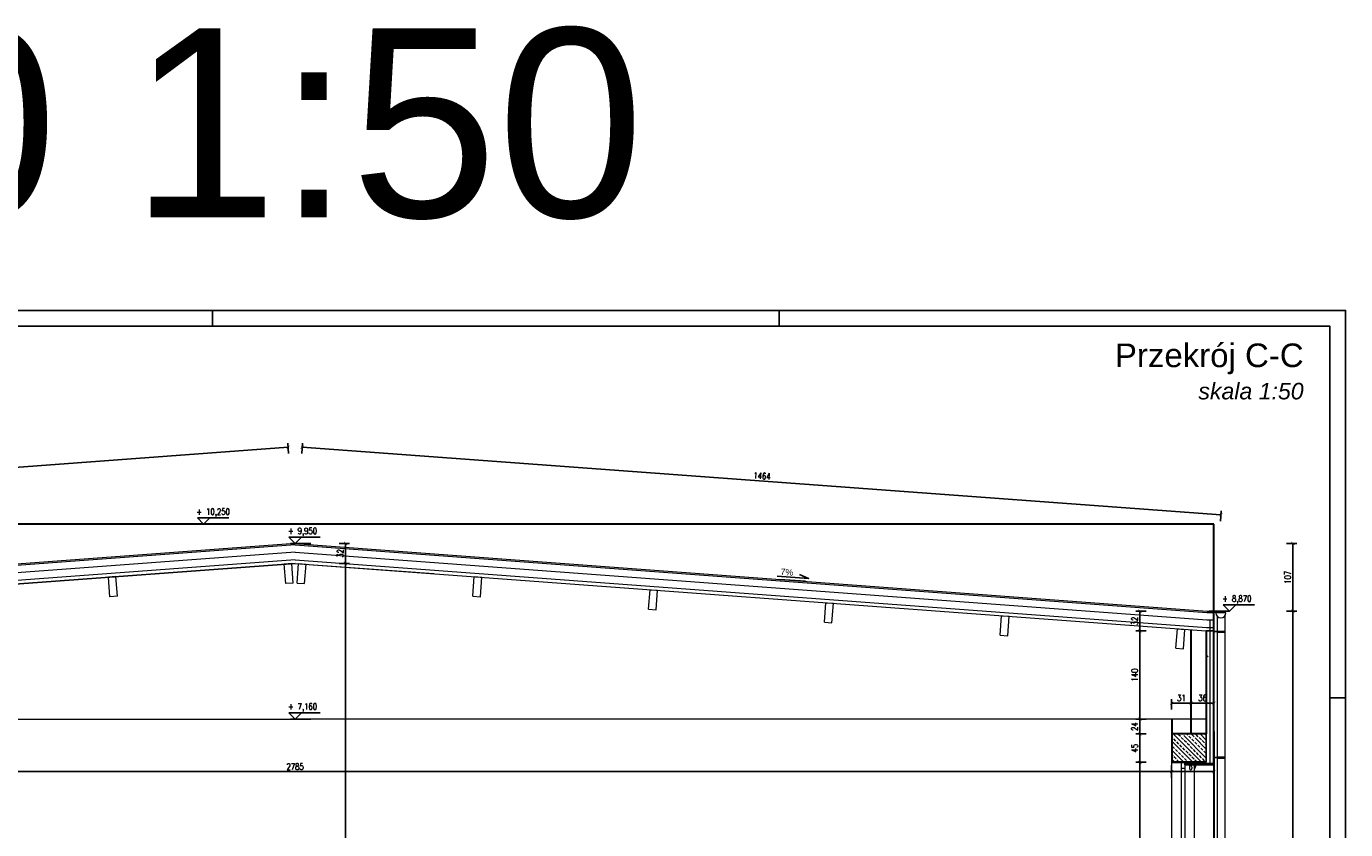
# Model space of a CAD drawing. Header units: millimetres. Extents: x 0 to 111311, y -48878 to -25280.
# Tile 69 of 244: x 76007 to 78103, y -42609 to -41334. Entities that reach past the tile are written whole.
import ezdxf
from ezdxf.enums import TextEntityAlignment as Align

# ---------------------------------------------------------------- set-up
doc = ezdxf.new("R2010")
doc.units = ezdxf.units.MM
doc.layers.get('Defpoints').update_dxf_attribs({"color": 30})
for name, color, linetype, lineweight in [('0.09', 22, 'Continuous', 9), ('0.35', 132, 'Continuous', 35), ('izol term', 30, 'BATTING', 0), ('J 0.15', 40, 'Continuous', 15), ('J wymiary', 1, 'Continuous', 9), ('kreskowanie', 250, 'Continuous', 9), ('OPIS', 7, 'Continuous', 5), ('sciany', 252, 'Continuous', 30), ('stolarka_okna', 144, 'Continuous', 0)]:
    doc.layers.add(name, color=color, linetype=linetype, lineweight=lineweight)
doc.layers.add('e-cad_cienkie', color=1, linetype='Continuous')
doc.layers.add('e-cad_opisy', color=7, linetype='Continuous')
doc.styles.add('e-cad_1', font='simplex.shx', dxfattribs={"width": 0.8})
doc.styles.add('E-CAD_TTF', font='arial.ttf')
doc.styles.get("Standard").update_dxf_attribs({"font": 'arial.ttf'})
doc.linetypes.add('BATTING', pattern='A,0.00254,-2.54,[134,ltypeshp.shx,S=2.54,R=0,X=-2.54,Y=0],-5.08,[134,ltypeshp.shx,S=2.54,R=180,X=2.54,Y=0],-2.54', length=10.16254)
doc.dimstyles.new('e-cad_1_50_[cm]', dxfattribs={"dimscale": 5, "dimtxt": 2, "dimasz": 1, "dimexe": 1.25, "dimexo": 0.625, "dimtad": 1, "dimdec": 0, "dimrnd": 0.1, "dimzin": 1, "dimtxsty": 'e-cad_1', "dimblk": 'ARCHTICK', "dimcen": 2.5, "dimclrd": 7, "dimclre": 7, "dimclrt": 7, "dimadec": 0, "dimazin": 0, "dimtfac": 1, "dimtmove": 1, "dimatfit": 3, "dimldrblk": 'OBLIQUE', "dimfxl": 2, "dimfxlon": 1, "dimarcsym": 0})

# ---------------------------------------------------------------- blocks, each defined once
blk = doc.blocks.new('e-cad_spadek_L')
at = {"layer": 'e-cad_cienkie'}
blk.add_lwpolyline([(2, 1), (5, 0), (-5, 0)], dxfattribs=at)
at = {"layer": 'e-cad_opisy', "style": 'E-CAD_TTF'}
blk.add_attdef('WARTOSC', text='', height=2, dxfattribs=at).set_placement((0, 0.5), align=Align.RIGHT)
blk = doc.blocks.new('e-cad_kota_3')
blk.add_line((-2, 2), (8, 2))
blk.add_lwpolyline([(-2, 2), (0, 0), (2, 2)])
at = {"style": 'e-cad_1', "width": 0.8}
blk.add_attdef('ZNAK', text='', height=2, dxfattribs=at).set_placement((-0.5, 3), align=Align.RIGHT)
blk.add_attdef('RZEDNA', (0.8, 3), '', height=2, dxfattribs=at)
blk = doc.blocks.new('_ArchTick')
at = {"color": 0, "linetype": 'ByBlock', "const_width": 0.15}
blk.add_lwpolyline([(-0.5, -0.5), (0.5, 0.5)], dxfattribs=at)
blk = doc.blocks.new('*D1845')
at = {"layer": 'Defpoints', "color": 0, "ltscale": 2}
for p in [(77775.9, -42502.3), (77835.6, -42502.3), (77826.4, -42782.3)]:
    blk.add_point(p, dxfattribs=at)
at = {"layer": 'J wymiary', "color": 7, "lineweight": -2, "ltscale": 2}
for p, q in [((77785.9, -42502.3), (77769.7, -42502.3)), ((77775.9, -42782.3), (77775.9, -42502.3)), ((77785.9, -42782.3), (77769.7, -42782.3))]:
    blk.add_line(p, q, dxfattribs=at)
at = {"layer": 'J wymiary', "color": 7, "lineweight": -2, "ltscale": 2, "xscale": 5, "yscale": 5, "zscale": 5}
for p, rotation in [((77775.9, -42502.3), 90), ((77775.9, -42782.3), 270)]:
    blk.add_blockref('_ArchTick', p, dxfattribs=dict(at, rotation=rotation))
at = {"layer": 'J wymiary', "color": 7, "ltscale": 2, "insert": (77767.8, -42642.3), "char_height": 10, "attachment_point": 5, "rotation": 90, "style": 'e-cad_1'}
blk.add_mtext('280', dxfattribs=at)
blk = doc.blocks.new('_Oblique')
at = {"layer": 'kreskowanie', "color": 0, "lineweight": -2}
blk.add_line((-0.5, -0.5), (0.5, 0.5), dxfattribs=at)
blk = doc.blocks.new('*D1846')
at = {"layer": 'Defpoints', "color": 0, "ltscale": 2}
for p in [(77775.9, -42457.3), (77835.1, -42457.3), (77835.6, -42502.3)]:
    blk.add_point(p, dxfattribs=at)
at = {"layer": 'J wymiary', "color": 7, "lineweight": -2, "ltscale": 2}
for p, q in [((77785.9, -42457.3), (77769.7, -42457.3)), ((77775.9, -42502.3), (77775.9, -42457.3)), ((77785.9, -42502.3), (77769.7, -42502.3))]:
    blk.add_line(p, q, dxfattribs=at)
at = {"layer": 'J wymiary', "color": 7, "lineweight": -2, "ltscale": 2, "xscale": 5, "yscale": 5, "zscale": 5}
for p, rotation in [((77775.9, -42457.3), 90), ((77775.9, -42502.3), 270)]:
    blk.add_blockref('_ArchTick', p, dxfattribs=dict(at, rotation=rotation))
at = {"layer": 'J wymiary', "color": 7, "ltscale": 2, "insert": (77767.8, -42479.8), "char_height": 10, "attachment_point": 5, "rotation": 90, "style": 'e-cad_1'}
blk.add_mtext('45', dxfattribs=at)
blk = doc.blocks.new('*D1847')
at = {"layer": 'Defpoints', "color": 0, "ltscale": 2}
for p in [(77775.9, -42293.7), (77881.4, -42293.7), (77835.1, -42433.7)]:
    blk.add_point(p, dxfattribs=at)
at = {"layer": 'J wymiary', "color": 7, "lineweight": -2, "ltscale": 2}
for p, q in [((77785.9, -42293.7), (77769.7, -42293.7)), ((77775.9, -42433.7), (77775.9, -42293.7)), ((77785.9, -42433.7), (77769.7, -42433.7))]:
    blk.add_line(p, q, dxfattribs=at)
at = {"layer": 'J wymiary', "color": 7, "lineweight": -2, "ltscale": 2, "xscale": 5, "yscale": 5, "zscale": 5}
for p, rotation in [((77775.9, -42293.7), 90), ((77775.9, -42433.7), 270)]:
    blk.add_blockref('_ArchTick', p, dxfattribs=dict(at, rotation=rotation))
at = {"layer": 'J wymiary', "color": 7, "ltscale": 2, "insert": (77767.8, -42363.7), "char_height": 10, "attachment_point": 5, "rotation": 90, "style": 'e-cad_1'}
blk.add_mtext('140', dxfattribs=at)
blk = doc.blocks.new('*D1848')
at = {"layer": 'Defpoints', "color": 0, "ltscale": 2}
for p in [(77775.9, -42262), (77881, -42262), (77881.4, -42293.7)]:
    blk.add_point(p, dxfattribs=at)
at = {"layer": 'J wymiary', "color": 7, "lineweight": -2, "ltscale": 2}
for p, q in [((77785.9, -42262), (77769.7, -42262)), ((77775.9, -42293.7), (77775.9, -42262)), ((77785.9, -42293.7), (77769.7, -42293.7))]:
    blk.add_line(p, q, dxfattribs=at)
at = {"layer": 'J wymiary', "color": 7, "lineweight": -2, "ltscale": 2, "xscale": 5, "yscale": 5, "zscale": 5}
for p, rotation in [((77775.9, -42262), 90), ((77775.9, -42293.7), 270)]:
    blk.add_blockref('_ArchTick', p, dxfattribs=dict(at, rotation=rotation))
at = {"layer": 'J wymiary', "color": 7, "ltscale": 2, "insert": (77767.8, -42277.9), "char_height": 10, "attachment_point": 5, "rotation": 90, "style": 'e-cad_1'}
blk.add_mtext('32', dxfattribs=at)
blk = doc.blocks.new('*D1851')
at = {"layer": 'Defpoints', "color": 0, "ltscale": 2}
for p in [(75041.4, -42508.6), (77826.4, -42517.1), (77826.4, -42537.3)]:
    blk.add_point(p, dxfattribs=at)
at = {"layer": 'J wymiary', "color": 7, "lineweight": -2, "ltscale": 2}
for p, q in [((75041.4, -42511.7), (75041.4, -42523.4)), ((75041.4, -42517.1), (77826.4, -42517.1)), ((77826.4, -42527.1), (77826.4, -42510.9))]:
    blk.add_line(p, q, dxfattribs=at)
at = {"layer": 'J wymiary', "color": 7, "lineweight": -2, "ltscale": 2, "xscale": 5, "yscale": 5, "zscale": 5, "rotation": 180}
blk.add_blockref('_ArchTick', (75041.4, -42517.1), dxfattribs=at)
at = {"layer": 'J wymiary', "color": 7, "lineweight": -2, "ltscale": 2, "xscale": 5, "yscale": 5, "zscale": 5}
blk.add_blockref('_ArchTick', (77826.4, -42517.1), dxfattribs=at)
at = {"layer": 'J wymiary', "color": 7, "ltscale": 2, "insert": (76433.9, -42509), "char_height": 10, "attachment_point": 5, "style": 'e-cad_1'}
blk.add_mtext('2785', dxfattribs=at)
blk = doc.blocks.new('*D1868')
at = {"layer": 'Defpoints', "color": 0, "ltscale": 2}
for p in [(74335.8, -42154.7), (76433.9, -42154.7), (74974.4, -42262.2)]:
    blk.add_point(p, dxfattribs=at)
at = {"layer": 'J wymiary', "color": 7, "lineweight": -2, "ltscale": 2}
for p, q in [((74345.8, -42154.7), (74329.6, -42154.7)), ((74335.8, -42262.2), (74335.8, -42154.7)), ((74345.8, -42262.2), (74329.6, -42262.2))]:
    blk.add_line(p, q, dxfattribs=at)
at = {"layer": 'J wymiary', "color": 7, "lineweight": -2, "ltscale": 2, "xscale": 5, "yscale": 5, "zscale": 5}
for p, rotation in [((74335.8, -42154.7), 90), ((74335.8, -42262.2), 270)]:
    blk.add_blockref('_ArchTick', p, dxfattribs=dict(at, rotation=rotation))
at = {"layer": 'J wymiary', "color": 7, "ltscale": 2, "insert": (74327.7, -42208.5), "char_height": 10, "attachment_point": 5, "rotation": 90, "style": 'e-cad_1'}
blk.add_mtext('107', dxfattribs=at)
blk = doc.blocks.new('*D1873')
at = {"layer": 'Defpoints', "color": 0, "ltscale": 2}
for p in [(76433.9, -42154.7), (77902.3, -42262.2), (78019, -42262.2)]:
    blk.add_point(p, dxfattribs=at)
at = {"layer": 'J wymiary', "color": 7, "lineweight": -2, "ltscale": 2}
for p, q in [((78009, -42154.7), (78025.2, -42154.7)), ((78019, -42154.7), (78019, -42262.2)), ((78009, -42262.2), (78025.2, -42262.2))]:
    blk.add_line(p, q, dxfattribs=at)
at = {"layer": 'J wymiary', "color": 7, "lineweight": -2, "ltscale": 2, "xscale": 5, "yscale": 5, "zscale": 5}
for p, rotation in [((78019, -42154.7), 90), ((78019, -42262.2), 270)]:
    blk.add_blockref('_ArchTick', p, dxfattribs=dict(at, rotation=rotation))
at = {"layer": 'J wymiary', "color": 7, "ltscale": 2, "insert": (78010.9, -42208.5), "char_height": 10, "attachment_point": 5, "rotation": 90, "style": 'e-cad_1'}
blk.add_mtext('107', dxfattribs=at)
blk = doc.blocks.new('*D1874')
at = {"layer": 'Defpoints', "color": 0, "ltscale": 2}
for p in [(77902.3, -42262.2), (77875.8, -43106.3), (78019, -43106.3)]:
    blk.add_point(p, dxfattribs=at)
at = {"layer": 'J wymiary', "color": 7, "lineweight": -2, "ltscale": 2}
for p, q in [((78009, -42262.2), (78025.2, -42262.2)), ((78019, -42262.2), (78019, -43106.3)), ((78009, -43106.3), (78025.2, -43106.3))]:
    blk.add_line(p, q, dxfattribs=at)
at = {"layer": 'J wymiary', "color": 7, "lineweight": -2, "ltscale": 2, "xscale": 5, "yscale": 5, "zscale": 5}
for p, rotation in [((78019, -42262.2), 90), ((78019, -43106.3), 270)]:
    blk.add_blockref('_ArchTick', p, dxfattribs=dict(at, rotation=rotation))
at = {"layer": 'J wymiary', "color": 7, "ltscale": 2, "insert": (78010.9, -42684.2), "char_height": 10, "attachment_point": 5, "rotation": 90, "style": 'e-cad_1'}
blk.add_mtext('844', dxfattribs=at)
blk = doc.blocks.new('*D1893')
at = {"layer": 'Defpoints', "color": 0, "ltscale": 2}
for p in [(76433.9, -42186.3), (76433.9, -43149.3), (76513.9, -43149.3)]:
    blk.add_point(p, dxfattribs=at)
at = {"layer": 'J wymiary', "color": 7, "lineweight": -2, "ltscale": 2}
for p, q in [((76503.9, -42186.3), (76520.2, -42186.3)), ((76513.9, -42186.3), (76513.9, -43149.3)), ((76503.9, -43149.3), (76520.2, -43149.3))]:
    blk.add_line(p, q, dxfattribs=at)
at = {"layer": 'J wymiary', "color": 7, "lineweight": -2, "ltscale": 2, "xscale": 5, "yscale": 5, "zscale": 5}
for p, rotation in [((76513.9, -42186.3), 90), ((76513.9, -43149.3), 270)]:
    blk.add_blockref('_ArchTick', p, dxfattribs=dict(at, rotation=rotation))
at = {"layer": 'J wymiary', "color": 7, "ltscale": 2, "insert": (76505.8, -42667.8), "char_height": 10, "attachment_point": 5, "rotation": 90, "style": 'e-cad_1'}
blk.add_mtext('963', dxfattribs=at)
blk = doc.blocks.new('*D1894')
at = {"layer": 'Defpoints', "color": 0, "ltscale": 2}
for p in [(76433.9, -42154.7), (76513.9, -42154.7), (76433.9, -42186.3)]:
    blk.add_point(p, dxfattribs=at)
at = {"layer": 'J wymiary', "color": 7, "lineweight": -2, "ltscale": 2}
for p, q in [((76503.9, -42154.7), (76520.2, -42154.7)), ((76513.9, -42186.3), (76513.9, -42154.7)), ((76503.9, -42186.3), (76520.2, -42186.3))]:
    blk.add_line(p, q, dxfattribs=at)
at = {"layer": 'J wymiary', "color": 7, "lineweight": -2, "ltscale": 2, "xscale": 5, "yscale": 5, "zscale": 5}
for p, rotation in [((76513.9, -42154.7), 90), ((76513.9, -42186.3), 270)]:
    blk.add_blockref('_ArchTick', p, dxfattribs=dict(at, rotation=rotation))
at = {"layer": 'J wymiary', "color": 7, "ltscale": 2, "insert": (76505.8, -42170.5), "char_height": 10, "attachment_point": 5, "rotation": 90, "style": 'e-cad_1'}
blk.add_mtext('32', dxfattribs=at)
blk = doc.blocks.new('*D1895')
at = {"layer": 'Defpoints', "color": 0, "ltscale": 2}
for p in [(77775.9, -42433.7), (77835.1, -42433.7), (77835.1, -42457.3)]:
    blk.add_point(p, dxfattribs=at)
at = {"layer": 'J wymiary', "color": 7, "lineweight": -2, "ltscale": 2}
for p, q in [((77785.9, -42433.7), (77769.7, -42433.7)), ((77775.9, -42457.3), (77775.9, -42433.7)), ((77785.9, -42457.3), (77769.7, -42457.3))]:
    blk.add_line(p, q, dxfattribs=at)
at = {"layer": 'J wymiary', "color": 7, "lineweight": -2, "ltscale": 2, "xscale": 5, "yscale": 5, "zscale": 5}
for p, rotation in [((77775.9, -42433.7), 90), ((77775.9, -42457.3), 270)]:
    blk.add_blockref('_ArchTick', p, dxfattribs=dict(at, rotation=rotation))
at = {"layer": 'J wymiary', "color": 7, "ltscale": 2, "insert": (77767.8, -42445.5), "char_height": 10, "attachment_point": 5, "rotation": 90, "style": 'e-cad_1'}
blk.add_mtext('24', dxfattribs=at)
blk = doc.blocks.new('*D1897')
at = {"layer": 'Defpoints', "color": 0, "ltscale": 2}
for p in [(76422.7, -42001.9), (76433.9, -42154.7), (74974.4, -42262.2)]:
    blk.add_point(p, dxfattribs=at)
at = {"layer": 'J wymiary', "color": 7, "lineweight": -2, "ltscale": 2}
for p, q in [((76423.4, -42011.8), (76422.2, -41995.6)), ((74963.1, -42109.3), (76422.7, -42001.9)), ((74963.9, -42119.3), (74962.7, -42103))]:
    blk.add_line(p, q, dxfattribs=at)
at = {"layer": 'J wymiary', "color": 7, "lineweight": -2, "ltscale": 2, "xscale": 5, "yscale": 5, "zscale": 5}
for p, rotation in [((76422.7, -42001.9), 4.208882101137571), ((74963.1, -42109.3), 184.2088821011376)]:
    blk.add_blockref('_ArchTick', p, dxfattribs=dict(at, rotation=rotation))
at = {"layer": 'J wymiary', "color": 7, "ltscale": 2, "insert": (75692.3, -42047.5), "char_height": 10, "attachment_point": 5, "rotation": 4.2089, "style": 'e-cad_1'}
blk.add_mtext('1464', dxfattribs=at)
blk = doc.blocks.new('*D1898')
at = {"layer": 'Defpoints', "color": 0, "ltscale": 2}
for p in [(76445.2, -42001.9), (76433.9, -42154.7), (77893.5, -42262.1)]:
    blk.add_point(p, dxfattribs=at)
at = {"layer": 'J wymiary', "color": 7, "lineweight": -2, "ltscale": 2}
for p, q in [((76444.5, -42011.8), (76445.6, -41995.6)), ((77904.8, -42109.3), (76445.2, -42001.9)), ((77904, -42119.2), (77905.2, -42103))]:
    blk.add_line(p, q, dxfattribs=at)
at = {"layer": 'J wymiary', "color": 7, "lineweight": -2, "ltscale": 2, "xscale": 5, "yscale": 5, "zscale": 5}
for p, rotation in [((76445.2, -42001.9), 175.7917029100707), ((77904.8, -42109.3), 355.7917029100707)]:
    blk.add_blockref('_ArchTick', p, dxfattribs=dict(at, rotation=rotation))
at = {"layer": 'J wymiary', "color": 7, "ltscale": 2, "insert": (77175.6, -42047.5), "char_height": 10, "attachment_point": 5, "rotation": 355.7917, "style": 'e-cad_1'}
blk.add_mtext('1464', dxfattribs=at)
blk = doc.blocks.new('*D1901')
at = {"layer": 'Defpoints', "color": 0, "ltscale": 2}
for p in [(77857.4, -42408.3), (77857.4, -42420.9), (77893.5, -42420.9)]:
    blk.add_point(p, dxfattribs=at)
at = {"layer": 'J wymiary', "color": 7, "lineweight": -2, "ltscale": 2}
for p, q in [((77857.4, -42417.8), (77857.4, -42402)), ((77893.5, -42408.3), (77857.4, -42408.3)), ((77893.5, -42417.8), (77893.5, -42402))]:
    blk.add_line(p, q, dxfattribs=at)
at = {"layer": 'J wymiary', "color": 7, "lineweight": -2, "ltscale": 2, "xscale": 5, "yscale": 5, "zscale": 5, "rotation": 180}
blk.add_blockref('_ArchTick', (77857.4, -42408.3), dxfattribs=at)
at = {"layer": 'J wymiary', "color": 7, "lineweight": -2, "ltscale": 2, "xscale": 5, "yscale": 5, "zscale": 5}
blk.add_blockref('_ArchTick', (77893.5, -42408.3), dxfattribs=at)
at = {"layer": 'J wymiary', "color": 7, "ltscale": 2, "insert": (77875.5, -42400.2), "char_height": 10, "attachment_point": 5, "style": 'e-cad_1'}
blk.add_mtext('36', dxfattribs=at)
blk = doc.blocks.new('*D1902')
at = {"layer": 'Defpoints', "color": 0, "ltscale": 2}
for p in [(77826.4, -42408.3), (77857.4, -42420.9), (77826.4, -42439.8)]:
    blk.add_point(p, dxfattribs=at)
at = {"layer": 'J wymiary', "color": 7, "lineweight": -2, "ltscale": 2}
for p, q in [((77826.4, -42418.3), (77826.4, -42402)), ((77857.4, -42408.3), (77826.4, -42408.3)), ((77857.4, -42417.8), (77857.4, -42402))]:
    blk.add_line(p, q, dxfattribs=at)
at = {"layer": 'J wymiary', "color": 7, "lineweight": -2, "ltscale": 2, "xscale": 5, "yscale": 5, "zscale": 5, "rotation": 180}
blk.add_blockref('_ArchTick', (77826.4, -42408.3), dxfattribs=at)
at = {"layer": 'J wymiary', "color": 7, "lineweight": -2, "ltscale": 2, "xscale": 5, "yscale": 5, "zscale": 5}
blk.add_blockref('_ArchTick', (77857.4, -42408.3), dxfattribs=at)
at = {"layer": 'J wymiary', "color": 7, "ltscale": 2, "insert": (77841.9, -42400.2), "char_height": 10, "attachment_point": 5, "style": 'e-cad_1'}
blk.add_mtext('31', dxfattribs=at)
blk = doc.blocks.new('*D1904')
at = {"layer": 'Defpoints', "color": 0, "ltscale": 2}
for p in [(77826.4, -42485.3), (77893.5, -42485.3), (77893.5, -42517.1)]:
    blk.add_point(p, dxfattribs=at)
at = {"layer": 'J wymiary', "color": 7, "lineweight": -2, "ltscale": 2}
for p, q in [((77826.4, -42507.1), (77826.4, -42523.4)), ((77826.4, -42517.1), (77893.5, -42517.1)), ((77893.5, -42507.1), (77893.5, -42523.4))]:
    blk.add_line(p, q, dxfattribs=at)
at = {"layer": 'J wymiary', "color": 7, "lineweight": -2, "ltscale": 2, "xscale": 5, "yscale": 5, "zscale": 5, "rotation": 180}
blk.add_blockref('_ArchTick', (77826.4, -42517.1), dxfattribs=at)
at = {"layer": 'J wymiary', "color": 7, "lineweight": -2, "ltscale": 2, "xscale": 5, "yscale": 5, "zscale": 5}
blk.add_blockref('_ArchTick', (77893.5, -42517.1), dxfattribs=at)
at = {"layer": 'J wymiary', "color": 7, "ltscale": 2, "insert": (77860, -42509), "char_height": 10, "attachment_point": 5, "style": 'e-cad_1'}
blk.add_mtext('67', dxfattribs=at)

msp = doc.modelspace()

# ---------------------------------------------------------------- hatches: boundary and pattern name
at = {"layer": 'OPIS'}
h = msp.add_hatch(dxfattribs=at)
h.set_pattern_fill('JIS_STN_2.5', color=256, scale=4, angle=90, style=0)
h.set_pattern_definition([(135, (8540.922, 2718.507), (-7.0710678, -7.0710678), []), (135, (8540.922, 2725.567), (-7.0710678, -7.0710678), [4.8, -2])])
h.paths.add_polyline_path([(77881.442, -42457.261), (77863.642, -42457.261), (77863.642, -42466.061), (77862.042, -42466.061), (77862.042, -42457.261), (77845.842, -42457.261), (77845.842, -42466.061), (77844.242, -42466.061), (77844.242, -42457.261), (77826.442, -42457.261), (77826.442, -42502.261), (77881.442, -42502.261)])

# ---------------------------------------------------------------- linework, layer by layer
for p, q in [((76433.942, -42186.336), (74986.442, -42293.661)), ((77881.442, -42433.661), (77881.442, -42293.661)), ((77881.442, -42293.661), (77891.442, -42293.661)), ((77881.442, -42435.261), (77881.442, -42293.661)), ((77881.442, -42331.665), (77884.578, -42334.979)), ((77881.442, -42331.665), (77884.578, -42334.979)), ((77881.442, -42435.261), (77881.442, -42502.261)), ((77847.442, -42506.261), (77847.442, -42502.261))]:
    msp.add_line(p, q)
at = {"layer": '0.09'}
for p, q in [((76428.591, -42186.733), (76416.624, -42187.62)), ((76428.591, -42186.733), (76416.624, -42187.62)), ((76418.916, -42218.535), (76416.624, -42187.62)), ((76418.916, -42218.535), (76416.624, -42187.62)), ((76430.884, -42217.648), (76428.591, -42186.733)), ((76430.883, -42217.648), (76428.591, -42186.733)), ((76433.942, -42186.336), (76654.049, -42202.656)), ((76433.942, -42186.336), (77881.442, -42293.661)), ((76436.999, -42217.648), (76439.292, -42186.733)), ((76437, -42217.648), (76439.292, -42186.733)), ((76439.292, -42186.733), (76451.259, -42187.62)), ((76439.292, -42186.733), (76451.259, -42187.62)), ((76448.967, -42218.535), (76451.259, -42187.62)), ((76448.967, -42218.535), (76451.259, -42187.62)), ((76149.354, -42207.437), (76137.387, -42208.324)), ((76139.679, -42239.239), (76137.387, -42208.324)), ((76151.646, -42238.352), (76149.354, -42207.437)), ((76716.237, -42238.352), (76718.529, -42207.437)), ((76718.529, -42207.437), (76730.497, -42208.324)), ((76728.204, -42239.239), (76730.497, -42208.324)), ((76430.884, -42217.648), (76418.916, -42218.535)), ((76430.883, -42217.648), (76418.916, -42218.535)), ((76436.999, -42217.648), (76448.967, -42218.535)), ((76437, -42217.648), (76448.967, -42218.535)), ((76995.475, -42259.056), (76997.767, -42228.141)), ((76997.767, -42228.141), (77009.734, -42229.028)), ((77007.442, -42259.943), (77009.734, -42229.028)), ((76151.646, -42238.352), (76139.679, -42239.239)), ((76716.237, -42238.352), (76728.204, -42239.239)), ((77274.713, -42279.76), (77277.005, -42248.845)), ((77277.005, -42248.845), (77288.972, -42249.732)), ((77277.005, -42248.845), (77288.972, -42249.732)), ((77286.68, -42280.647), (77288.972, -42249.732)), ((76995.475, -42259.056), (77007.442, -42259.943)), ((77553.95, -42300.464), (77556.243, -42269.549)), ((77556.243, -42269.549), (77568.21, -42270.436)), ((77565.918, -42301.352), (77568.21, -42270.436)), ((77274.713, -42279.76), (77286.68, -42280.647)), ((77833.188, -42321.168), (77835.48, -42290.253)), ((77835.48, -42290.253), (77847.447, -42291.141)), ((77845.155, -42322.056), (77847.447, -42291.141)), ((77553.95, -42300.464), (77565.918, -42301.352)), ((77833.188, -42321.168), (77845.155, -42322.056)), ((74986.442, -42433.661), (76433.942, -42433.661)), ((77881.442, -42433.661), (76433.942, -42433.661))]:
    msp.add_line(p, q, dxfattribs=at)
for points in [[(76433.942, -42186.336), (76433.941, -42186.336), (74986.442, -42293.661)], [(76433.942, -42186.336), (76433.942, -42186.336), (77881.442, -42293.661), (77893.51, -42293.661)]]:
    msp.add_lwpolyline(points, dxfattribs=at)
at = {"layer": '0.35'}
msp.add_line((77862.442, -42502.261), (77826.442, -42502.261), dxfattribs=at)
msp.add_line((77862.442, -42502.261), (77826.442, -42502.261), dxfattribs=at)
at = {"layer": 'e-cad_cienkie', "ltscale": 2}
for p, q in [((76281.077, -42124.261), (76313.577, -42124.261)), ((76426.442, -42154.75), (76458.942, -42154.75)), ((77203.943, -42211.899), (77244.647, -42214.859)), ((77886.01, -42262.161), (77918.51, -42262.161)), ((76426.442, -42433.661), (76458.942, -42433.661))]:
    msp.add_line(p, q, dxfattribs=at)
at = {"layer": 'e-cad_opisy', "ltscale": 4}
for points in [[(74102.771, -43884.707), (78102.771, -43884.707), (78102.771, -41784.707), (74227.771, -41784.707), (74227.771, -42399.707), (74102.771, -42399.707), (74102.771, -43884.707)], [(76302.771, -41784.707), (76302.771, -41809.707)], [(77202.771, -41784.707), (77202.771, -41809.707)], [(74252.771, -43859.707), (78077.771, -43859.707), (78077.771, -41809.707), (74252.771, -41809.707), (74252.771, -43859.707)], [(78102.771, -42399.707), (78077.771, -42399.707)]]:
    msp.add_lwpolyline(points, dxfattribs=at)
at = {"layer": 'izol term', "linetype": 'BATTING', "ltscale": 0.6}
msp.add_line((77887.51, -42504.261), (77887.51, -42276.161), dxfattribs=at)
at = {"layer": 'izol term', "linetype": 'BATTING', "ltscale": 0.2}
msp.add_line((77893.51, -42504.261), (77847.442, -42504.261), dxfattribs=at)
at = {"layer": 'izol term', "linetype": 'BATTING', "ltscale": 0.8}
for points in [[(76433.942, -42168.788), (76433.941, -42168.788), (74985.794, -42276.161), (74974.373, -42276.161)], [(76433.942, -42168.788), (76433.942, -42168.788), (77882.089, -42276.161), (77893.51, -42276.161)]]:
    msp.add_lwpolyline(points, dxfattribs=at)
at = {"layer": 'J 0.15'}
for points in [[(76433.942, -42154.75), (76433.941, -42154.75), (74985.275, -42262.161), (74974.373, -42262.161)], [(76433.942, -42156.755), (76433.941, -42156.755), (74985.349, -42264.161), (74974.373, -42264.161)], [(76433.942, -42154.75), (76433.942, -42154.75), (77882.608, -42262.161), (77893.51, -42262.161)], [(76433.942, -42156.755), (76433.942, -42156.755), (77882.534, -42264.161), (77893.51, -42264.161)], [(76433.942, -42180.821), (76433.941, -42180.821), (74986.238, -42288.161), (74974.373, -42288.161)], [(76433.942, -42180.821), (76433.942, -42180.821), (77881.645, -42288.161), (77893.51, -42288.161)]]:
    msp.add_lwpolyline(points, dxfattribs=at)
at = {"layer": 'OPIS'}
for p, q in [((77893.51, -42262.161), (77896.647, -42265.074)), ((77912.647, -42265.074), (77896.647, -42265.074)), ((77912.647, -42265.074), (77896.647, -42265.074)), ((77898.647, -42270.366), (77898.647, -42369.523)), ((77898.647, -42270.366), (77898.647, -43162.261)), ((77910.647, -42270.366), (77910.647, -42376.836)), ((77910.647, -42270.366), (77910.647, -43162.261)), ((77898.147, -42294.595), (77893.51, -42294.595)), ((77898.147, -42294.995), (77893.51, -42294.995)), ((77898.147, -42295.795), (77898.147, -42293.795)), ((77898.147, -42293.795), (77911.147, -42293.795)), ((77898.147, -42295.795), (77911.147, -42295.795)), ((77911.147, -42295.795), (77911.147, -42293.795)), ((77898.147, -42494.595), (77893.51, -42494.595)), ((77898.147, -42494.995), (77893.51, -42494.995)), ((77898.147, -42495.795), (77898.147, -42493.795)), ((77898.147, -42493.795), (77911.147, -42493.795)), ((77898.147, -42495.795), (77911.147, -42495.795)), ((77911.147, -42495.795), (77911.147, -42493.795))]:
    msp.add_line(p, q, dxfattribs=at)
msp.add_arc((77904.647, -42265.074), 8, 180, 0, dxfattribs=at)
msp.add_arc((77904.647, -42265.074), 8, 180, 0, dxfattribs=at)
at = {"layer": 'sciany'}
for p, q in [((77893.51, -42124.261), (74974.373, -42124.261)), ((77893.51, -42262.161), (77893.51, -42124.261)), ((77893.51, -42506.261), (77893.51, -42262.161)), ((77857.442, -42457.261), (77857.442, -42291.882)), ((77881.442, -42293.661), (77881.442, -42457.261)), ((77826.442, -42433.661), (77826.442, -42502.261)), ((77881.442, -42457.261), (77826.442, -42457.261)), ((77881.442, -42457.261), (77857.442, -42457.261)), ((77893.442, -42453.39), (77893.442, -43106.261)), ((77881.442, -42502.261), (77826.442, -42502.261)), ((77893.51, -42506.261), (77847.442, -42506.261))]:
    msp.add_line(p, q, dxfattribs=at)
at = {"layer": 'stolarka_okna'}
for p, q in [((77826.442, -42782.261), (77826.442, -42502.261)), ((77841.442, -42502.261), (77841.442, -42782.261)), ((77847.442, -42502.261), (77847.442, -42782.261)), ((77862.442, -42782.261), (77862.442, -42502.261)), ((77847.442, -42512.261), (77841.442, -42512.261))]:
    msp.add_line(p, q, dxfattribs=at)

# ---------------------------------------------------------------- block references
at = {"layer": 'e-cad_opisy', "ltscale": 2, "xscale": 5, "yscale": 5, "zscale": 5}
for p, values in [((76288.577, -42124.261), {'RZEDNA': '10,250', 'ZNAK': '+'}), ((76433.942, -42154.75), {'RZEDNA': '9,950', 'ZNAK': '+'}), ((77918.203, -42262.161), {'RZEDNA': '8,870', 'ZNAK': '+'}), ((76433.942, -42433.661), {'RZEDNA': '7,160', 'ZNAK': '+'})]:
    msp.add_blockref('e-cad_kota_3', p, dxfattribs=at).add_auto_attribs(values)
at = {"layer": 'e-cad_opisy', "ltscale": 2, "xscale": 4.999999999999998, "yscale": 5.000000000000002, "zscale": 5, "rotation": 355.8400959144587}
msp.add_blockref('e-cad_spadek_L', (77224.658, -42208.392), dxfattribs=at).add_auto_attribs({'WARTOSC': '7%'})

# ---------------------------------------------------------------- texts
at = {"layer": 'OPIS', "insert": (75718.349, -41488.903), "char_height": 300, "width": 2789.40332, "attachment_point": 5, "line_spacing_factor": 0.857143}
msp.add_mtext('{\\fArial|b0|i0|c0|p34;420x800 1:50}', dxfattribs=at)
at = {"layer": 'OPIS', "insert": (77526.397, -41881.739), "char_height": 37.5, "width": 1019.30119, "attachment_point": 5}
msp.add_mtext('\\pxqr;Przekrój C-C\\P{\\fArial|b0|i1|c238|p34;\\H0.7x;skala 1:50}', dxfattribs=at)

# ---------------------------------------------------------------- dimensions: what is measured, and where the dimension line sits
at = {"layer": 'J wymiary', "ltscale": 2}
for p1, distance, picture, middle in [((74974.373, -42262.161), 153.295, '*D1897', (75692.31, -42047.47)), ((77893.511, -42262.146), -153.295, '*D1898', (77175.572, -42047.463))]:
    dim = msp.add_aligned_dim(p1=p1, p2=(76433.941, -42154.75), distance=distance, dimstyle='e-cad_1_50_[cm]', dxfattribs=at)
    dim.commit()
    dim.dimension.update_dxf_attribs({"geometry": picture, "text_midpoint": middle})
for base, p1, p2, picture, middle in [((74335.841, -42154.75), (74974.373, -42262.161), (76433.942, -42154.75), '*D1868', (74327.716, -42208.455)), ((76513.931, -42154.75), (76433.942, -42186.336), (76433.941, -42154.75), '*D1894', (76505.806, -42170.543)), ((78018.976, -42262.161), (76433.942, -42154.75), (77902.26, -42262.161), '*D1873', (78010.851, -42208.455)), ((76513.931, -43149.261), (76433.941, -42186.336), (76433.941, -43149.261), '*D1893', (76505.806, -42667.798)), ((78018.976, -43106.261), (77902.26, -42262.161), (77875.765, -43106.261), '*D1874', (78010.851, -42684.211)), ((77775.918, -42433.661), (77835.05, -42457.261), (77835.05, -42433.661), '*D1895', (77767.793, -42445.461))]:
    dim = msp.add_linear_dim(base=base, p1=p1, p2=p2, angle=90, dimstyle='e-cad_1_50_[cm]', dxfattribs=at)
    dim.commit()
    dim.dimension.update_dxf_attribs({"geometry": picture, "text_midpoint": middle})
for base, p1, p2, picture, middle in [((77775.918, -42262.043), (77881.442, -42293.661), (77881.013, -42262.043), '*D1848', (77767.793, -42277.852)), ((77775.918, -42293.661), (77835.05, -42433.661), (77881.442, -42293.661), '*D1847', (77767.793, -42363.661)), ((77775.918, -42457.261), (77835.596, -42502.261), (77835.05, -42457.261), '*D1846', (77767.793, -42479.761)), ((77775.918, -42502.261), (77826.442, -42782.261), (77835.596, -42502.261), '*D1845', (77767.793, -42642.261))]:
    dim = msp.add_linear_dim(base=base, p1=p1, p2=p2, angle=90, dimstyle='e-cad_1_50_[cm]', override={"dimblk": 'ArchTick'}, dxfattribs=at)
    dim.commit()
    dim.dimension.update_dxf_attribs({"geometry": picture, "text_midpoint": middle})
for base, p1, p2, picture, middle in [((77826.442, -42408.295), (77857.442, -42420.905), (77826.442, -42439.82), '*D1902', (77841.942, -42400.17)), ((77857.442, -42408.295), (77893.51, -42420.905), (77857.442, -42420.905), '*D1901', (77875.476, -42400.17)), ((77893.51, -42517.148), (77826.442, -42485.264), (77893.51, -42485.264), '*D1904', (77859.976, -42509.023)), ((77826.442, -42517.148), (75041.442, -42508.562), (77826.442, -42537.31), '*D1851', (76433.942, -42509.023))]:
    dim = msp.add_linear_dim(base=base, p1=p1, p2=p2, dimstyle='e-cad_1_50_[cm]', dxfattribs=at)
    dim.commit()
    dim.dimension.update_dxf_attribs({"geometry": picture, "text_midpoint": middle})

doc.saveas('drawing.dxf')
